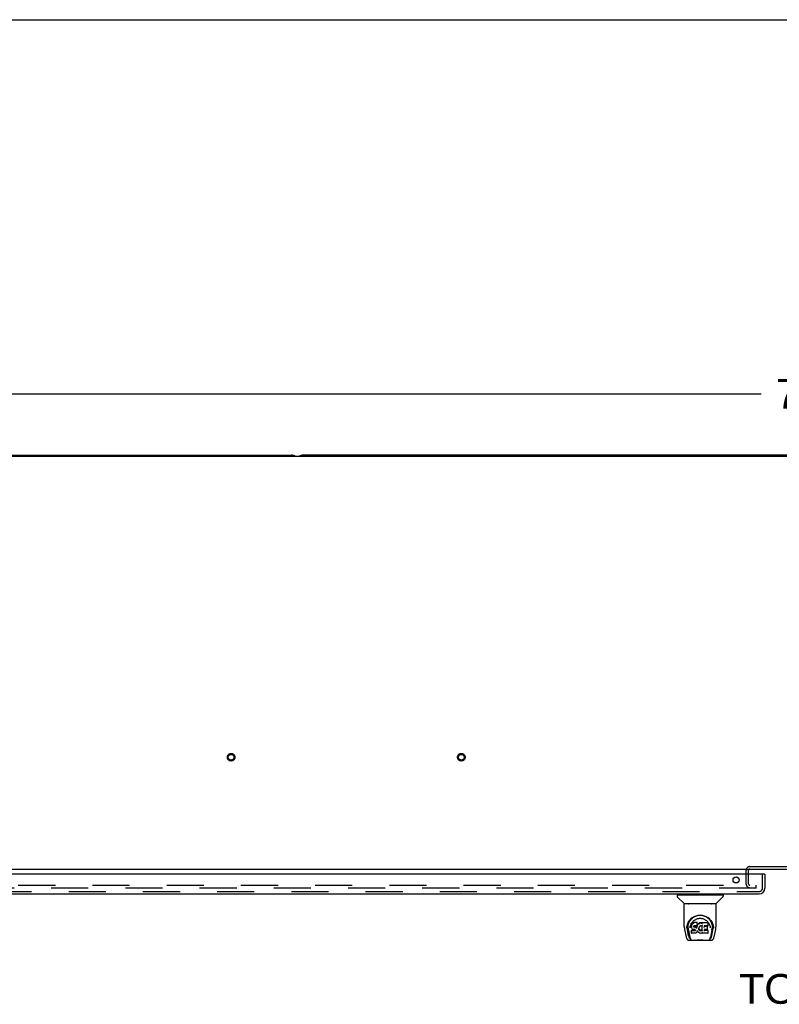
# Model space of a CAD drawing. Header units: inches. Extents: x 0 to 293, y 0 to 190.
# Tile 91 of 104: x 51 to 84, y 147 to 190. Entities that reach past the tile are written whole.
import ezdxf

# ---------------------------------------------------------------- set-up
doc = ezdxf.new("R2010")
doc.units = ezdxf.units.IN
doc.header["$LTSCALE"] = 16.12069
doc.header["$MEASUREMENT"] = 0
doc.linetypes.add('HIDDEN', pattern=[0.2, 0.1, -0.1])
doc.layers.get('0').update_dxf_attribs({"linetype": 'CONTINUOUS'})
for name, color, linetype in [('DEFAULT_2', 8, 'HIDDEN'), ('DIMENSIONS', 7, 'CONTINUOUS'), ('LEFT_OR_SECONDARY_DOOR_ASSEMBLY', 7, 'CONTINUOUS')]:
    doc.layers.add(name, color=color, linetype=linetype)
doc.styles.get("Standard").update_dxf_attribs({"font": 'arial.ttf'})
doc.dimstyles.new('DIMSTYLE_1', dxfattribs={"dimtxt": 1.293103, "dimasz": 1.724138, "dimexe": 0.09, "dimexo": 0.07, "dimgap": 0.0375, "dimtad": 0, "dimtih": 1, "dimtoh": 1, "dimzin": 4, "dimdsep": 46, "dimtxsty": 'Standard', "dimblk": '_FILLED', "dimblk1": '_FILLED', "dimblk2": '_FILLED', "dimcen": 0.09, "dimadec": 3, "dimazin": 1, "dimtfac": 1, "dimtdec": 3, "dimtofl": 0, "dimtmove": 0, "dimatfit": 3, "dimldrblk": '_FILLED', "dimfxl": 0, "dimtolj": 1, "dimtzin": 4, "dimarcsym": 0})

# ---------------------------------------------------------------- blocks, each defined once
blk = doc.blocks.new('_FILLED')
at = {"color": 0, "linetype": 'ByBlock'}
blk.add_solid([(0, 0), (-1, 0.2), (-1, -0.2)], dxfattribs=at)
blk = doc.blocks.new('*D1')
at = {"layer": 'DIMENSIONS', "color": 2, "linetype": 'Continuous'}
for p, q in [((45.995, 171.953), (45.995, 174.96)), ((123.745, 171.953), (123.745, 174.96)), ((45.995, 173.408), (83.14, 173.408)), ((123.745, 173.408), (88.952, 173.408))]:
    blk.add_line(p, q, dxfattribs=at)
at = {"layer": 'DIMENSIONS', "color": 2, "linetype": 'Continuous', "xscale": 1.724137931, "yscale": 1.724137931, "zscale": 1.724137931, "rotation": 180}
blk.add_blockref('_FILLED', (45.995, 173.408), dxfattribs=at)
at = {"layer": 'DIMENSIONS', "color": 2, "linetype": 'Continuous', "xscale": 1.724137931, "yscale": 1.724137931, "zscale": 1.724137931}
blk.add_blockref('_FILLED', (123.745, 173.408), dxfattribs=at)
at = {"layer": 'DIMENSIONS', "color": 2, "linetype": 'Continuous', "insert": (86.046, 174.054), "char_height": 1.2931, "width": 4.51865, "attachment_point": 2, "line_spacing_factor": 0.9}
blk.add_mtext('77.75', dxfattribs=at)

msp = doc.modelspace()

# ---------------------------------------------------------------- linework, layer by layer
at = {"color": 7, "linetype": 'Continuous'}
for p, q in [((0, 189.655), (293.103, 189.655)), ((123.557, 170.684), (46.182, 170.684)), ((46.245, 170.746), (62.745, 170.746)), ((106.495, 170.746), (63.245, 170.746)), ((123.682, 152.746), (46.057, 152.746))]:
    msp.add_line(p, q, dxfattribs=at)
for centre, start, end in [((62.745, 170.496), 48.5954, 90), ((63.245, 170.496), 90, 131.404)]:
    msp.add_arc(centre, 0.25, start, end, dxfattribs=at)
at = {"layer": 'DEFAULT_2', "color": 8, "linetype": 'HIDDEN'}
for p, q in [((82.495, 152.108), (82.495, 152.716)), ((82.599, 152.108), (82.599, 152.716)), ((82.649, 152.87), (85.841, 152.87)), ((82.649, 152.766), (85.841, 152.766)), ((47.651, 152.059), (82.932, 152.059)), ((82.932, 151.934), (47.651, 151.934)), ((82.932, 151.934), (82.932, 152.059))]:
    msp.add_line(p, q, dxfattribs=at)
for centre, radius in [((60.12, 157.621), 0.164), ((60.12, 157.621), 0.124), ((70.12, 157.621), 0.164), ((70.12, 157.621), 0.124)]:
    msp.add_circle(centre, radius, dxfattribs=at)
for centre, radius, start, end in [((82.649, 152.716), 0.154, 90, 180), ((82.649, 152.716), 0.05, 90, 180), ((82.649, 152.108), 0.154, 180, 270), ((82.649, 152.108), 0.05, 180, 270)]:
    msp.add_arc(centre, radius, start, end, dxfattribs=at)
at = {"layer": 'LEFT_OR_SECONDARY_DOOR_ASSEMBLY', "color": 3, "linetype": 'Continuous'}
for p, q in [((83.287, 152.542), (46.39, 152.542)), ((83.307, 152.542), (83.307, 151.935)), ((46.616, 151.688), (83.061, 151.688))]:
    msp.add_line(p, q, dxfattribs=at)
at = {"layer": 'LEFT_OR_SECONDARY_DOOR_ASSEMBLY', "color": 8, "linetype": 'HIDDEN'}
for p, q in [((83.203, 151.935), (83.203, 152.542)), ((46.616, 151.792), (83.061, 151.792))]:
    msp.add_line(p, q, dxfattribs=at)
at = {"layer": 'LEFT_OR_SECONDARY_DOOR_ASSEMBLY', "color": 7, "linetype": 'Continuous'}
for p, q in [((83.287, 152.542), (83.307, 152.542)), ((79.491, 151.641), (79.491, 151.586)), ((79.499, 151.649), (81.491, 151.649)), ((79.797, 151.264), (79.502, 151.559)), ((79.55, 151.649), (79.55, 151.688)), ((81.192, 151.264), (81.487, 151.559)), ((81.44, 151.649), (81.44, 151.688)), ((81.499, 151.641), (81.499, 151.586)), ((79.806, 150.276), (79.806, 151.239)), ((81.176, 151.247), (79.814, 151.247)), ((81.172, 151.255), (79.818, 151.255)), ((79.878, 151.251), (79.877, 151.25)), ((79.88, 151.255), (79.878, 151.251)), ((81.112, 151.251), (81.11, 151.255)), ((81.112, 151.251), (81.112, 151.251)), ((81.184, 150.276), (81.184, 151.239)), ((80.062, 150.531), (80.087, 150.565)), ((79.821, 150.132), (79.886, 149.827)), ((79.913, 150.191), (79.917, 150.249)), ((79.913, 150.192), (79.913, 150.191)), ((79.917, 150.249), (79.925, 150.303)), ((79.927, 150.309), (79.926, 150.254)), ((79.994, 149.859), (79.938, 150.136)), ((79.974, 150.202), (79.976, 150.176)), ((79.984, 150.111), (80.046, 149.808)), ((80.059, 150.205), (80.059, 150.205)), ((80.119, 150.328), (80.118, 150.303)), ((80.118, 150.269), (80.118, 150.303)), ((80.12, 150.244), (80.118, 150.269)), ((80.118, 150.269), (80.118, 150.269)), ((80.124, 150.353), (80.119, 150.328)), ((80.12, 150.294), (80.119, 150.328)), ((80.124, 150.22), (80.12, 150.244)), ((80.12, 150.244), (80.12, 150.244)), ((80.134, 150.378), (80.124, 150.353)), ((80.125, 150.319), (80.124, 150.353)), ((80.124, 150.22), (80.124, 150.219)), ((80.134, 150.196), (80.124, 150.219)), ((80.149, 150.4), (80.134, 150.378)), ((80.135, 150.343), (80.134, 150.378)), ((80.147, 150.175), (80.134, 150.196)), ((80.134, 150.196), (80.134, 150.196)), ((80.147, 150.175), (80.148, 150.175)), ((80.165, 150.156), (80.148, 150.175)), ((80.159, 150.409), (80.149, 150.4)), ((80.149, 150.364), (80.149, 150.4)), ((80.17, 150.417), (80.159, 150.409)), ((80.159, 150.373), (80.159, 150.409)), ((80.186, 150.143), (80.165, 150.156)), ((80.165, 150.156), (80.165, 150.156)), ((80.193, 150.428), (80.17, 150.417)), ((80.17, 150.381), (80.17, 150.417)), ((80.199, 150.138), (80.186, 150.143)), ((80.186, 150.143), (80.186, 150.143)), ((80.219, 150.436), (80.193, 150.428)), ((80.193, 150.391), (80.193, 150.428)), ((80.212, 150.136), (80.199, 150.138)), ((80.208, 150.272), (80.207, 150.257)), ((80.21, 150.285), (80.208, 150.271)), ((80.208, 150.251), (80.208, 150.27)), ((80.209, 150.246), (80.21, 150.281)), ((80.212, 150.288), (80.21, 150.285)), ((80.213, 150.277), (80.21, 150.281)), ((80.215, 150.291), (80.212, 150.288)), ((80.212, 150.242), (80.213, 150.277)), ((80.26, 150.135), (80.212, 150.136)), ((80.216, 150.275), (80.213, 150.277)), ((80.226, 150.294), (80.215, 150.29)), ((80.216, 150.238), (80.216, 150.275)), ((80.228, 150.271), (80.216, 150.275)), ((80.219, 150.399), (80.219, 150.436)), ((80.372, 150.436), (80.219, 150.436)), ((80.219, 150.399), (80.219, 150.398)), ((80.24, 150.295), (80.226, 150.294)), ((80.227, 150.233), (80.228, 150.235)), ((80.251, 150.272), (80.228, 150.271)), ((80.228, 150.235), (80.228, 150.271)), ((80.24, 150.296), (80.24, 150.295)), ((80.353, 150.295), (80.24, 150.295)), ((80.251, 150.235), (80.251, 150.272)), ((80.276, 150.271), (80.251, 150.272)), ((80.251, 150.234), (80.251, 150.235)), ((80.26, 150.135), (80.26, 150.136)), ((80.266, 150.135), (80.26, 150.135)), ((80.271, 150.133), (80.266, 150.135)), ((80.273, 150.107), (80.268, 150.105)), ((80.276, 150.13), (80.271, 150.133)), ((80.277, 150.112), (80.273, 150.107)), ((80.273, 150.071), (80.273, 150.107)), ((80.275, 150.233), (80.276, 150.234)), ((80.276, 150.234), (80.276, 150.271)), ((80.301, 150.265), (80.276, 150.271)), ((80.28, 150.125), (80.276, 150.13)), ((80.283, 150.119), (80.277, 150.112)), ((80.277, 150.076), (80.277, 150.112)), ((80.286, 150.113), (80.28, 150.125)), ((80.286, 150.087), (80.285, 150.113)), ((80.288, 150.099), (80.286, 150.113)), ((80.313, 150.26), (80.301, 150.265)), ((80.301, 150.229), (80.301, 150.265)), ((80.324, 150.252), (80.313, 150.26)), ((80.313, 150.223), (80.313, 150.26)), ((80.343, 150.234), (80.324, 150.252)), ((80.324, 150.216), (80.324, 150.252)), ((80.342, 150.198), (80.343, 150.234)), ((80.352, 150.219), (80.343, 150.234)), ((80.355, 150.261), (80.352, 150.219)), ((80.352, 150.183), (80.352, 150.219)), ((80.353, 150.295), (80.353, 150.296)), ((80.365, 150.296), (80.353, 150.295)), ((80.354, 150.176), (80.353, 150.177)), ((80.359, 150.284), (80.355, 150.261)), ((80.356, 150.227), (80.355, 150.261)), ((80.362, 150.296), (80.359, 150.284)), ((80.36, 150.249), (80.359, 150.284)), ((80.369, 150.308), (80.365, 150.296)), ((80.366, 150.272), (80.365, 150.298)), ((80.371, 150.323), (80.369, 150.308)), ((80.369, 150.308), (80.369, 150.308)), ((80.371, 150.401), (80.372, 150.436)), ((80.372, 150.347), (80.371, 150.323)), ((80.374, 150.328), (80.371, 150.32)), ((80.371, 150.323), (80.371, 150.323)), ((80.373, 150.381), (80.372, 150.436)), ((80.372, 150.347), (80.373, 150.381)), ((80.385, 150.349), (80.374, 150.328)), ((80.374, 150.293), (80.374, 150.328)), ((80.398, 150.368), (80.385, 150.349)), ((80.386, 150.314), (80.385, 150.349)), ((80.413, 150.386), (80.398, 150.368)), ((80.399, 150.333), (80.398, 150.368)), ((80.431, 150.403), (80.413, 150.386)), ((80.414, 150.35), (80.413, 150.386)), ((80.45, 150.417), (80.431, 150.403)), ((80.431, 150.366), (80.431, 150.403)), ((80.438, 150.197), (80.436, 150.17)), ((80.437, 150.158), (80.438, 150.193)), ((80.441, 150.222), (80.438, 150.196)), ((80.438, 150.193), (80.438, 150.197)), ((80.441, 150.181), (80.438, 150.193)), ((80.44, 150.146), (80.441, 150.181)), ((80.445, 150.233), (80.441, 150.222)), ((80.45, 150.157), (80.441, 150.181)), ((80.45, 150.244), (80.445, 150.233)), ((80.449, 150.121), (80.45, 150.157)), ((80.473, 150.427), (80.45, 150.417)), ((80.451, 150.38), (80.45, 150.417)), ((80.464, 150.266), (80.45, 150.244)), ((80.462, 150.134), (80.45, 150.157)), ((80.47, 150.125), (80.462, 150.134)), ((80.462, 150.099), (80.462, 150.134)), ((80.471, 150.275), (80.464, 150.266)), ((80.48, 150.117), (80.47, 150.125)), ((80.47, 150.089), (80.47, 150.125)), ((80.48, 150.281), (80.471, 150.275)), ((80.496, 150.432), (80.473, 150.427)), ((80.473, 150.39), (80.473, 150.427)), ((80.479, 150.08), (80.48, 150.117)), ((80.504, 150.291), (80.48, 150.281)), ((80.49, 150.11), (80.48, 150.117)), ((80.501, 150.105), (80.49, 150.11)), ((80.49, 150.073), (80.49, 150.11)), ((80.52, 150.434), (80.496, 150.432)), ((80.496, 150.395), (80.496, 150.432)), ((80.497, 150.394), (80.496, 150.395)), ((80.515, 150.294), (80.504, 150.291)), ((80.526, 150.294), (80.515, 150.294)), ((80.52, 150.398), (80.52, 150.434)), ((80.52, 150.434), (80.544, 150.434)), ((80.52, 150.396), (80.52, 150.398)), ((80.537, 150.291), (80.526, 150.294)), ((80.549, 150.286), (80.537, 150.291)), ((80.55, 150.108), (80.538, 150.104)), ((80.544, 150.397), (80.544, 150.434)), ((80.557, 150.432), (80.544, 150.434)), ((80.544, 150.396), (80.544, 150.397)), ((80.561, 150.113), (80.55, 150.108)), ((80.55, 150.072), (80.55, 150.108)), ((80.557, 150.395), (80.557, 150.432)), ((80.57, 150.428), (80.557, 150.432)), ((80.571, 150.121), (80.561, 150.113)), ((80.561, 150.077), (80.561, 150.113)), ((80.583, 150.334), (80.567, 150.294)), ((80.569, 150.391), (80.57, 150.428)), ((80.582, 150.42), (80.57, 150.428)), ((80.572, 150.084), (80.571, 150.121)), ((80.582, 150.385), (80.581, 150.434)), ((80.83, 150.434), (80.581, 150.434)), ((80.584, 150.335), (80.583, 150.334)), ((80.588, 150.081), (80.583, 150.334)), ((80.585, 150.34), (80.584, 150.339)), ((80.584, 150.339), (80.584, 150.338)), ((80.584, 150.338), (80.584, 150.337)), ((80.584, 150.337), (80.584, 150.336)), ((80.584, 150.336), (80.584, 150.336)), ((80.584, 150.336), (80.584, 150.335)), ((80.584, 150.335), (80.584, 150.335)), ((80.584, 150.335), (80.584, 150.335)), ((80.585, 150.342), (80.585, 150.34)), ((80.672, 150.139), (80.67, 150.065)), ((80.799, 150.139), (80.671, 150.139)), ((80.673, 150.295), (80.672, 150.236)), ((80.83, 150.295), (80.672, 150.295)), ((80.799, 150.271), (80.673, 150.271)), ((80.811, 150.15), (80.813, 150.258)), ((80.844, 150.309), (80.846, 150.418)), ((80.846, 150.448), (80.863, 150.423)), ((80.928, 150.236), (80.93, 150.205)), ((80.93, 150.205), (80.93, 150.205)), ((81.004, 150.108), (80.943, 149.808)), ((80.995, 149.859), (81.052, 150.136)), ((81.051, 150.354), (81.064, 150.303)), ((81.063, 150.309), (81.063, 150.254)), ((81.076, 150.191), (81.076, 150.192)), ((81.104, 149.827), (81.169, 150.132)), ((80.053, 149.751), (80.06, 149.751)), ((80.06, 149.751), (80.063, 149.743)), ((80.064, 149.739), (80.063, 149.743)), ((80.132, 150.103), (80.124, 150.095)), ((80.126, 149.982), (80.124, 150.095)), ((80.133, 149.975), (80.126, 149.981)), ((80.132, 150.067), (80.132, 150.103)), ((80.194, 150.103), (80.132, 150.103)), ((80.133, 149.975), (80.133, 149.974)), ((80.279, 149.974), (80.133, 149.974)), ((80.254, 150.104), (80.194, 150.103)), ((80.194, 150.067), (80.194, 150.103)), ((80.194, 150.067), (80.194, 150.065)), ((80.268, 150.105), (80.254, 150.104)), ((80.254, 150.067), (80.254, 150.104)), ((80.254, 150.067), (80.254, 150.066)), ((80.268, 150.068), (80.268, 150.105)), ((80.292, 149.976), (80.279, 149.974)), ((80.279, 149.974), (80.279, 149.975)), ((80.288, 150.093), (80.288, 150.103)), ((80.304, 149.98), (80.292, 149.976)), ((80.324, 149.994), (80.304, 149.98)), ((80.304, 149.98), (80.304, 149.98)), ((80.325, 149.995), (80.324, 149.994)), ((80.342, 150.012), (80.325, 149.995)), ((80.35, 150.022), (80.342, 150.012)), ((80.342, 150.012), (80.342, 150.012)), ((80.355, 150.033), (80.35, 150.022)), ((80.35, 150.022), (80.35, 150.022)), ((80.365, 150.056), (80.355, 150.033)), ((80.355, 150.033), (80.355, 150.033)), ((80.371, 150.08), (80.365, 150.056)), ((80.365, 150.056), (80.365, 150.056)), ((80.371, 150.091), (80.371, 150.092)), ((80.371, 150.09), (80.371, 150.091)), ((80.371, 150.091), (80.371, 150.091)), ((80.372, 150.089), (80.371, 150.09)), ((80.371, 150.09), (80.371, 150.09)), ((80.372, 150.088), (80.371, 150.08)), ((80.371, 150.08), (80.371, 150.08)), ((80.392, 150.052), (80.372, 150.088)), ((80.405, 150.033), (80.392, 150.052)), ((80.392, 150.052), (80.392, 150.052)), ((80.421, 150.017), (80.405, 150.033)), ((80.405, 150.033), (80.405, 150.033)), ((80.438, 150.001), (80.421, 150.017)), ((80.421, 150.017), (80.421, 150.017)), ((80.456, 149.988), (80.438, 150.001)), ((80.438, 150.001), (80.438, 150.001)), ((80.466, 149.982), (80.456, 149.988)), ((80.456, 149.988), (80.456, 149.988)), ((80.477, 149.978), (80.466, 149.982)), ((80.466, 149.982), (80.466, 149.982)), ((80.499, 149.973), (80.477, 149.978)), ((80.522, 149.97), (80.499, 149.973)), ((80.501, 150.069), (80.501, 150.105)), ((80.513, 150.103), (80.501, 150.105)), ((80.513, 150.066), (80.513, 150.103)), ((80.513, 150.103), (80.526, 150.103)), ((80.513, 150.065), (80.513, 150.066)), ((80.545, 149.974), (80.522, 149.97)), ((80.522, 149.971), (80.522, 149.97)), ((80.538, 150.104), (80.526, 150.103)), ((80.526, 150.066), (80.526, 150.103)), ((80.526, 150.064), (80.526, 150.066)), ((80.538, 150.068), (80.538, 150.104)), ((80.567, 149.98), (80.545, 149.974)), ((80.586, 149.992), (80.567, 149.98)), ((80.567, 149.98), (80.567, 149.98)), ((80.592, 149.992), (80.586, 149.992)), ((80.59, 150.073), (80.589, 150.074)), ((80.591, 149.983), (80.591, 149.992)), ((80.831, 149.974), (80.6, 149.974)), ((80.831, 150.1), (80.671, 150.1)), ((80.839, 149.983), (80.841, 150.089)), ((80.925, 149.739), (80.927, 149.743)), ((80.927, 149.743), (80.929, 149.751)), ((80.929, 149.751), (80.936, 149.751)), ((80.01, 149.672), (80.979, 149.672)), ((80.224, 149.672), (80.248, 149.673)), ((80.272, 149.672), (80.27, 149.674)), ((80.717, 149.672), (80.719, 149.674))]:
    msp.add_line(p, q, dxfattribs=at)
for points in [[(79.877, 151.25), (79.876, 151.249), (79.876, 151.248), (79.876, 151.248), (79.875, 151.247), (79.876, 151.247)], [(81.113, 151.25), (81.112, 151.25), (81.112, 151.251)], [(81.114, 151.247), (81.114, 151.247), (81.114, 151.248), (81.114, 151.248), (81.113, 151.249), (81.113, 151.25)], [(79.925, 150.303), (79.938, 150.354), (79.955, 150.402), (79.975, 150.447), (79.998, 150.488), (80.024, 150.526), (80.052, 150.562), (80.083, 150.595), (80.116, 150.626), (80.152, 150.655), (80.191, 150.681), (80.232, 150.704), (80.274, 150.723), (80.318, 150.739), (80.362, 150.751), (80.407, 150.76), (80.451, 150.765), (80.495, 150.766), (80.539, 150.765), (80.583, 150.76), (80.628, 150.751), (80.672, 150.739), (80.715, 150.723), (80.758, 150.703), (80.799, 150.681), (80.837, 150.655), (80.873, 150.626), (80.907, 150.595), (80.937, 150.562), (80.966, 150.526), (80.991, 150.488), (81.014, 150.446), (81.034, 150.402), (81.051, 150.354)], [(80.087, 150.565), (80.114, 150.596), (80.143, 150.624)], [(80.127, 150.423), (80.143, 150.448), (80.162, 150.471), (80.181, 150.493), (80.202, 150.513), (80.225, 150.532), (80.249, 150.549), (80.274, 150.565), (80.3, 150.58), (80.327, 150.592), (80.355, 150.602), (80.383, 150.611), (80.411, 150.617), (80.439, 150.622), (80.467, 150.625), (80.495, 150.626), (80.522, 150.625), (80.55, 150.622), (80.578, 150.618), (80.606, 150.611), (80.634, 150.603), (80.662, 150.592), (80.689, 150.58), (80.716, 150.565), (80.741, 150.55), (80.765, 150.532), (80.787, 150.513), (80.808, 150.493), (80.828, 150.471), (80.846, 150.448)], [(80.143, 150.624), (80.172, 150.649), (80.203, 150.671), (80.234, 150.691)], [(80.234, 150.691), (80.266, 150.708), (80.298, 150.722), (80.331, 150.734)], [(80.331, 150.734), (80.363, 150.743), (80.396, 150.751), (80.428, 150.756), (80.461, 150.759), (80.494, 150.76), (80.526, 150.759), (80.559, 150.756), (80.591, 150.751), (80.624, 150.744)], [(80.624, 150.744), (80.656, 150.735), (80.688, 150.723), (80.72, 150.709)], [(80.72, 150.709), (80.752, 150.693), (80.783, 150.674), (80.814, 150.652), (80.843, 150.627), (80.872, 150.599), (80.899, 150.568), (80.925, 150.534), (80.948, 150.497), (80.969, 150.456), (80.987, 150.413), (81, 150.368), (81.01, 150.322), (81.015, 150.274)], [(79.806, 150.276), (79.807, 150.243), (79.81, 150.203), (79.815, 150.163), (79.821, 150.132)], [(79.926, 150.255), (79.927, 150.22), (79.931, 150.176), (79.938, 150.136)], [(79.974, 150.202), (79.973, 150.226), (79.974, 150.272), (79.979, 150.319), (79.989, 150.365), (80.002, 150.41), (80.019, 150.453), (80.039, 150.493), (80.062, 150.531)], [(79.976, 150.176), (79.978, 150.156), (79.981, 150.132), (79.984, 150.111)], [(80.059, 150.205), (80.061, 150.236), (80.067, 150.272)], [(80.067, 150.272), (80.075, 150.307), (80.085, 150.339), (80.098, 150.369)], [(80.098, 150.369), (80.111, 150.397), (80.127, 150.423)], [(80.118, 150.269), (80.119, 150.269), (80.119, 150.268), (80.119, 150.268), (80.119, 150.268), (80.12, 150.268), (80.12, 150.268)], [(80.12, 150.294), (80.12, 150.293), (80.12, 150.293), (80.121, 150.293), (80.121, 150.293), (80.121, 150.292), (80.122, 150.292)], [(80.12, 150.244), (80.12, 150.244), (80.12, 150.244), (80.12, 150.243), (80.121, 150.243), (80.121, 150.243), (80.122, 150.243)], [(80.124, 150.219), (80.124, 150.219), (80.125, 150.219), (80.125, 150.219), (80.126, 150.219), (80.126, 150.219)], [(80.125, 150.318), (80.125, 150.318), (80.125, 150.318), (80.126, 150.318), (80.126, 150.317), (80.126, 150.317), (80.127, 150.317)], [(80.134, 150.196), (80.134, 150.196), (80.134, 150.195), (80.135, 150.195), (80.135, 150.195)], [(80.135, 150.343), (80.135, 150.342), (80.135, 150.342), (80.135, 150.342), (80.136, 150.342), (80.136, 150.341), (80.136, 150.341)], [(80.148, 150.175), (80.148, 150.175), (80.148, 150.174), (80.148, 150.174), (80.149, 150.174), (80.149, 150.174)], [(80.149, 150.364), (80.149, 150.364), (80.15, 150.363), (80.15, 150.363), (80.15, 150.363), (80.15, 150.363), (80.151, 150.363)], [(80.159, 150.373), (80.159, 150.373), (80.159, 150.373), (80.16, 150.372), (80.16, 150.372), (80.16, 150.372), (80.16, 150.372)], [(80.165, 150.156), (80.165, 150.156), (80.166, 150.156), (80.166, 150.156), (80.166, 150.157)], [(80.17, 150.381), (80.17, 150.38), (80.17, 150.38), (80.171, 150.38), (80.171, 150.38), (80.171, 150.379), (80.171, 150.379)], [(80.186, 150.143), (80.187, 150.143), (80.187, 150.143), (80.187, 150.143)], [(80.193, 150.391), (80.193, 150.391), (80.193, 150.391), (80.193, 150.39), (80.194, 150.39), (80.194, 150.39), (80.194, 150.39)], [(80.199, 150.138), (80.199, 150.138), (80.199, 150.138), (80.199, 150.139)], [(80.205, 150.256), (80.206, 150.256), (80.206, 150.256), (80.207, 150.256), (80.207, 150.257), (80.207, 150.257), (80.207, 150.257)], [(80.206, 150.27), (80.207, 150.27), (80.207, 150.27), (80.208, 150.271), (80.208, 150.271), (80.208, 150.271), (80.208, 150.271)], [(80.206, 150.25), (80.206, 150.25), (80.207, 150.25), (80.207, 150.25), (80.207, 150.25), (80.208, 150.251), (80.208, 150.251)], [(80.208, 150.284), (80.209, 150.284), (80.209, 150.284), (80.21, 150.284), (80.21, 150.284), (80.21, 150.285)], [(80.208, 150.244), (80.208, 150.244), (80.208, 150.245), (80.209, 150.245), (80.209, 150.245), (80.209, 150.245), (80.209, 150.246)], [(80.21, 150.288), (80.211, 150.288), (80.211, 150.288), (80.212, 150.288), (80.212, 150.288)], [(80.211, 150.24), (80.211, 150.24), (80.211, 150.24), (80.211, 150.241), (80.212, 150.241), (80.212, 150.241), (80.212, 150.241)], [(80.212, 150.136), (80.212, 150.136), (80.212, 150.136), (80.212, 150.136)], [(80.214, 150.291), (80.214, 150.291), (80.214, 150.29), (80.215, 150.29), (80.215, 150.29)], [(80.215, 150.237), (80.215, 150.237), (80.215, 150.237), (80.216, 150.237), (80.216, 150.238), (80.216, 150.238), (80.216, 150.238)], [(80.226, 150.295), (80.226, 150.294), (80.226, 150.294), (80.226, 150.294)], [(80.266, 150.135), (80.266, 150.135), (80.266, 150.135), (80.266, 150.135)], [(80.271, 150.133), (80.272, 150.133), (80.272, 150.133), (80.272, 150.133)], [(80.276, 150.13), (80.276, 150.129), (80.276, 150.129), (80.277, 150.129), (80.277, 150.13)], [(80.28, 150.125), (80.28, 150.125), (80.28, 150.125), (80.281, 150.124), (80.282, 150.125)], [(80.286, 150.113), (80.286, 150.113), (80.286, 150.112), (80.287, 150.112), (80.287, 150.112), (80.288, 150.112)], [(80.3, 150.227), (80.3, 150.228), (80.3, 150.228), (80.3, 150.228), (80.301, 150.228), (80.301, 150.228), (80.301, 150.229)], [(80.312, 150.222), (80.312, 150.222), (80.313, 150.222), (80.313, 150.223), (80.313, 150.223), (80.313, 150.223), (80.313, 150.223)], [(80.323, 150.214), (80.323, 150.214), (80.323, 150.215), (80.323, 150.215), (80.324, 150.215), (80.324, 150.215), (80.324, 150.216)], [(80.341, 150.196), (80.341, 150.197), (80.341, 150.197), (80.341, 150.197), (80.342, 150.197), (80.342, 150.197), (80.342, 150.198)], [(80.353, 150.177), (80.353, 150.179), (80.353, 150.18), (80.353, 150.181), (80.352, 150.182)], [(80.358, 150.225), (80.358, 150.225), (80.357, 150.226), (80.357, 150.226), (80.356, 150.226), (80.356, 150.226), (80.356, 150.227)], [(80.362, 150.248), (80.361, 150.248), (80.361, 150.248), (80.361, 150.248), (80.36, 150.249), (80.36, 150.249), (80.36, 150.249)], [(80.365, 150.296), (80.364, 150.296), (80.364, 150.296), (80.364, 150.296), (80.363, 150.297)], [(80.365, 150.296), (80.365, 150.296), (80.365, 150.296), (80.365, 150.296)], [(80.368, 150.27), (80.367, 150.27), (80.367, 150.27), (80.367, 150.271), (80.366, 150.271), (80.366, 150.271), (80.366, 150.272)], [(80.369, 150.308), (80.369, 150.308), (80.369, 150.308), (80.368, 150.307), (80.368, 150.307), (80.367, 150.307)], [(80.37, 150.399), (80.37, 150.399), (80.37, 150.399), (80.37, 150.398), (80.37, 150.398), (80.369, 150.398), (80.369, 150.398)], [(80.371, 150.323), (80.371, 150.322), (80.371, 150.322), (80.37, 150.322), (80.37, 150.321), (80.369, 150.321), (80.369, 150.321)], [(80.372, 150.347), (80.372, 150.347), (80.372, 150.346), (80.372, 150.346), (80.371, 150.346), (80.371, 150.346), (80.37, 150.346)], [(80.376, 150.292), (80.376, 150.292), (80.375, 150.292), (80.375, 150.292), (80.375, 150.292), (80.375, 150.293), (80.374, 150.293)], [(80.387, 150.312), (80.387, 150.312), (80.387, 150.312), (80.386, 150.313), (80.386, 150.313), (80.386, 150.313), (80.385, 150.314)], [(80.4, 150.331), (80.4, 150.331), (80.4, 150.331), (80.399, 150.332), (80.399, 150.332), (80.399, 150.332), (80.399, 150.333)], [(80.415, 150.349), (80.415, 150.349), (80.415, 150.349), (80.415, 150.349), (80.414, 150.35), (80.414, 150.35), (80.414, 150.35)], [(80.432, 150.365), (80.432, 150.365), (80.432, 150.365), (80.431, 150.366), (80.431, 150.366), (80.431, 150.366), (80.431, 150.366)], [(80.436, 150.17), (80.436, 150.17), (80.436, 150.17), (80.436, 150.169), (80.435, 150.169), (80.435, 150.169), (80.434, 150.169)], [(80.437, 150.158), (80.437, 150.157), (80.437, 150.157), (80.437, 150.157), (80.436, 150.157), (80.436, 150.157), (80.435, 150.156)], [(80.438, 150.196), (80.437, 150.196), (80.437, 150.196), (80.437, 150.196), (80.437, 150.195), (80.436, 150.195), (80.436, 150.195)], [(80.44, 150.146), (80.44, 150.145), (80.44, 150.145), (80.439, 150.145), (80.439, 150.145), (80.439, 150.144), (80.438, 150.144)], [(80.441, 150.222), (80.441, 150.222), (80.441, 150.222), (80.44, 150.221), (80.44, 150.221), (80.439, 150.221)], [(80.445, 150.233), (80.445, 150.233), (80.444, 150.233), (80.444, 150.233), (80.443, 150.233), (80.443, 150.233)], [(80.45, 150.244), (80.45, 150.244), (80.45, 150.244), (80.449, 150.244), (80.448, 150.244)], [(80.449, 150.121), (80.449, 150.121), (80.449, 150.121), (80.449, 150.12), (80.448, 150.12), (80.448, 150.12), (80.448, 150.12)], [(80.452, 150.379), (80.451, 150.379), (80.451, 150.379), (80.451, 150.38), (80.451, 150.38), (80.451, 150.38), (80.451, 150.38)], [(80.464, 150.266), (80.464, 150.266), (80.464, 150.266), (80.463, 150.266), (80.463, 150.266), (80.463, 150.266)], [(80.471, 150.275), (80.471, 150.275), (80.471, 150.275), (80.47, 150.275), (80.47, 150.275)], [(80.474, 150.389), (80.473, 150.389), (80.473, 150.389), (80.473, 150.389), (80.473, 150.39), (80.473, 150.39), (80.473, 150.39)], [(80.48, 150.281), (80.48, 150.281), (80.48, 150.281), (80.479, 150.282)], [(80.504, 150.291), (80.504, 150.291), (80.503, 150.291), (80.503, 150.291)], [(80.515, 150.294), (80.515, 150.294), (80.514, 150.294), (80.514, 150.294)], [(80.526, 150.294), (80.526, 150.294), (80.526, 150.294), (80.526, 150.294)], [(80.537, 150.291), (80.537, 150.291), (80.537, 150.291), (80.538, 150.291)], [(80.549, 150.286), (80.549, 150.286), (80.551, 150.286), (80.553, 150.285), (80.555, 150.285), (80.558, 150.286), (80.56, 150.286), (80.561, 150.287), (80.563, 150.289), (80.565, 150.29), (80.566, 150.292), (80.567, 150.294), (80.567, 150.294)], [(80.55, 150.287), (80.549, 150.286), (80.549, 150.286), (80.549, 150.286)], [(80.556, 150.394), (80.556, 150.394), (80.556, 150.394), (80.556, 150.395), (80.556, 150.395), (80.557, 150.395), (80.557, 150.395)], [(80.568, 150.39), (80.569, 150.39), (80.569, 150.39), (80.569, 150.39), (80.569, 150.391), (80.569, 150.391), (80.569, 150.391)], [(80.587, 150.118), (80.586, 150.119), (80.586, 150.12), (80.585, 150.12), (80.584, 150.121), (80.583, 150.121), (80.583, 150.122), (80.582, 150.122), (80.581, 150.122), (80.58, 150.123), (80.579, 150.123), (80.579, 150.123), (80.578, 150.123)], [(80.584, 150.396), (80.584, 150.396), (80.584, 150.396), (80.583, 150.396), (80.583, 150.397), (80.583, 150.397), (80.583, 150.397)], [(80.584, 150.379), (80.584, 150.38), (80.584, 150.38), (80.583, 150.381), (80.583, 150.382), (80.583, 150.382), (80.583, 150.383)], [(80.583, 150.334), (80.583, 150.334), (80.583, 150.334)], [(80.583, 150.334), (80.583, 150.334), (80.583, 150.334), (80.583, 150.334)], [(80.67, 150.233), (80.67, 150.233), (80.67, 150.234), (80.671, 150.234), (80.671, 150.234), (80.671, 150.234), (80.671, 150.234)], [(80.67, 150.14), (80.67, 150.14), (80.67, 150.139), (80.67, 150.139), (80.671, 150.139), (80.671, 150.139), (80.671, 150.139)], [(80.671, 150.296), (80.671, 150.295), (80.672, 150.295), (80.672, 150.295), (80.672, 150.295), (80.672, 150.295), (80.672, 150.295)], [(80.799, 150.139), (80.801, 150.139), (80.802, 150.14), (80.804, 150.14), (80.806, 150.141), (80.807, 150.142), (80.808, 150.144), (80.809, 150.145), (80.81, 150.147), (80.81, 150.148), (80.811, 150.15)], [(80.83, 150.295), (80.831, 150.295), (80.834, 150.295), (80.836, 150.296), (80.838, 150.297), (80.84, 150.299), (80.841, 150.3), (80.843, 150.302), (80.844, 150.305), (80.844, 150.307), (80.844, 150.309)], [(80.863, 150.423), (80.878, 150.397), (80.892, 150.369)], [(80.892, 150.369), (80.904, 150.34), (80.915, 150.307), (80.923, 150.273), (80.928, 150.236)], [(81.004, 150.108), (81.005, 150.112), (81.006, 150.115), (81.006, 150.117), (81.007, 150.12), (81.007, 150.123), (81.008, 150.126), (81.008, 150.129), (81.009, 150.132), (81.009, 150.135), (81.01, 150.139), (81.01, 150.142), (81.011, 150.145), (81.011, 150.149), (81.012, 150.152), (81.012, 150.156), (81.012, 150.16), (81.013, 150.163), (81.013, 150.167), (81.013, 150.171), (81.014, 150.175), (81.016, 150.202)], [(81.015, 150.274), (81.017, 150.227), (81.016, 150.202)], [(81.052, 150.136), (81.058, 150.176), (81.062, 150.22), (81.063, 150.255)], [(81.064, 150.303), (81.073, 150.249), (81.076, 150.191)], [(81.169, 150.132), (81.174, 150.162), (81.18, 150.202), (81.183, 150.242), (81.184, 150.276)], [(79.886, 149.827), (79.889, 149.814), (79.894, 149.795), (79.899, 149.779), (79.904, 149.764), (79.91, 149.75), (79.915, 149.738), (79.922, 149.726), (79.929, 149.716), (79.937, 149.706), (79.946, 149.697), (79.957, 149.689), (79.968, 149.683), (79.98, 149.677), (79.993, 149.674)], [(79.994, 149.859), (79.998, 149.842), (80.003, 149.824), (80.008, 149.807), (80.013, 149.793), (80.019, 149.78), (80.026, 149.769), (80.033, 149.761), (80.04, 149.755), (80.047, 149.752), (80.053, 149.751)], [(80.046, 149.808), (80.049, 149.798), (80.051, 149.785), (80.054, 149.773), (80.057, 149.762), (80.06, 149.751)], [(80.064, 149.739), (80.07, 149.728), (80.076, 149.716), (80.083, 149.706), (80.089, 149.698), (80.097, 149.69), (80.105, 149.684), (80.113, 149.679), (80.123, 149.675), (80.132, 149.673), (80.139, 149.672)], [(80.1, 149.721), (80.095, 149.72), (80.09, 149.721), (80.085, 149.722), (80.081, 149.723), (80.077, 149.726), (80.073, 149.728), (80.069, 149.731), (80.067, 149.735), (80.064, 149.739), (80.064, 149.739)], [(80.125, 150.059), (80.125, 150.059), (80.125, 150.059), (80.126, 150.059), (80.126, 150.058), (80.126, 150.058), (80.127, 150.058)], [(80.126, 149.982), (80.126, 149.982), (80.126, 149.981)], [(80.126, 149.981), (80.127, 149.981), (80.127, 149.981), (80.127, 149.981), (80.128, 149.981)], [(80.132, 150.066), (80.132, 150.066), (80.133, 150.066), (80.133, 150.065), (80.133, 150.065), (80.133, 150.065), (80.133, 150.065)], [(80.133, 149.974), (80.133, 149.974), (80.134, 149.975), (80.134, 149.975), (80.134, 149.975), (80.134, 149.975), (80.134, 149.975)], [(80.248, 149.673), (80.277, 149.675), (80.306, 149.677), (80.337, 149.68), (80.367, 149.683), (80.399, 149.685), (80.43, 149.687), (80.463, 149.688), (80.495, 149.689), (80.527, 149.688), (80.559, 149.687), (80.591, 149.685), (80.622, 149.683), (80.653, 149.68), (80.683, 149.677), (80.712, 149.675)], [(80.268, 150.068), (80.268, 150.068), (80.268, 150.068), (80.268, 150.067), (80.269, 150.067), (80.269, 150.067), (80.269, 150.067)], [(80.269, 149.674), (80.293, 149.677), (80.319, 149.679), (80.346, 149.682), (80.375, 149.685), (80.404, 149.687), (80.434, 149.689), (80.464, 149.69), (80.495, 149.69), (80.525, 149.69), (80.555, 149.689), (80.585, 149.687), (80.614, 149.685), (80.643, 149.682), (80.67, 149.679), (80.696, 149.677)], [(80.273, 150.071), (80.273, 150.071), (80.273, 150.07), (80.273, 150.07), (80.274, 150.07), (80.274, 150.07), (80.274, 150.07)], [(80.277, 150.076), (80.278, 150.075), (80.278, 150.075), (80.278, 150.075), (80.278, 150.075), (80.279, 150.075), (80.279, 150.074)], [(80.286, 150.087), (80.286, 150.087), (80.286, 150.087), (80.287, 150.086), (80.287, 150.086), (80.287, 150.086), (80.288, 150.086)], [(80.288, 150.099), (80.288, 150.099), (80.289, 150.099), (80.289, 150.099), (80.289, 150.098), (80.29, 150.098), (80.29, 150.098)], [(80.288, 150.093), (80.288, 150.093), (80.288, 150.092), (80.288, 150.092), (80.289, 150.092), (80.289, 150.092), (80.29, 150.092)], [(80.292, 149.976), (80.292, 149.976), (80.291, 149.976), (80.291, 149.977)], [(80.304, 149.98), (80.304, 149.98), (80.303, 149.98), (80.303, 149.981)], [(80.324, 149.994), (80.324, 149.994), (80.324, 149.994), (80.324, 149.994), (80.323, 149.995)], [(80.342, 150.012), (80.342, 150.012), (80.342, 150.012), (80.342, 150.011), (80.341, 150.011), (80.341, 150.012)], [(80.35, 150.022), (80.349, 150.022), (80.349, 150.022), (80.348, 150.022), (80.348, 150.022)], [(80.355, 150.033), (80.355, 150.033), (80.355, 150.033), (80.354, 150.033), (80.354, 150.033)], [(80.365, 150.056), (80.364, 150.056), (80.364, 150.056), (80.364, 150.055), (80.363, 150.055), (80.363, 150.055)], [(80.371, 150.08), (80.371, 150.08), (80.371, 150.08), (80.371, 150.079), (80.37, 150.079), (80.37, 150.079), (80.369, 150.079)], [(80.371, 150.092), (80.371, 150.093), (80.371, 150.093)], [(80.372, 150.088), (80.372, 150.088), (80.372, 150.089), (80.372, 150.089), (80.372, 150.089), (80.372, 150.089), (80.372, 150.089), (80.372, 150.089)], [(80.372, 150.088), (80.372, 150.088), (80.372, 150.088), (80.372, 150.088), (80.372, 150.088)], [(80.392, 150.052), (80.392, 150.052), (80.393, 150.052), (80.393, 150.052), (80.394, 150.052)], [(80.405, 150.033), (80.405, 150.033), (80.406, 150.033), (80.406, 150.033), (80.406, 150.033), (80.407, 150.033)], [(80.421, 150.017), (80.421, 150.016), (80.421, 150.016), (80.421, 150.016), (80.422, 150.017)], [(80.438, 150.001), (80.438, 150.001), (80.438, 150.001), (80.438, 150.001), (80.439, 150.002)], [(80.456, 149.988), (80.456, 149.988), (80.456, 149.988), (80.457, 149.988), (80.457, 149.988)], [(80.46, 150.097), (80.461, 150.097), (80.461, 150.098), (80.461, 150.098), (80.461, 150.098), (80.462, 150.098), (80.462, 150.098)], [(80.466, 149.982), (80.466, 149.982), (80.467, 149.982), (80.467, 149.983)], [(80.469, 150.088), (80.469, 150.088), (80.469, 150.088), (80.469, 150.088), (80.47, 150.088), (80.47, 150.089), (80.47, 150.089)], [(80.477, 149.978), (80.477, 149.979), (80.478, 149.979), (80.478, 149.979)], [(80.478, 150.079), (80.478, 150.079), (80.479, 150.079), (80.479, 150.08), (80.479, 150.08), (80.479, 150.08), (80.479, 150.08)], [(80.489, 150.072), (80.489, 150.072), (80.489, 150.072), (80.489, 150.072), (80.489, 150.073), (80.489, 150.073), (80.49, 150.073)], [(80.499, 149.973), (80.5, 149.973), (80.5, 149.973), (80.5, 149.973)], [(80.5, 150.067), (80.5, 150.067), (80.501, 150.068), (80.501, 150.068), (80.501, 150.068), (80.501, 150.068), (80.501, 150.069)], [(80.538, 150.066), (80.538, 150.066), (80.538, 150.067), (80.538, 150.067), (80.538, 150.067), (80.538, 150.067), (80.538, 150.068)], [(80.545, 149.974), (80.545, 149.974), (80.545, 149.974), (80.545, 149.974)], [(80.551, 150.07), (80.55, 150.07), (80.55, 150.071), (80.55, 150.071), (80.55, 150.071), (80.55, 150.071), (80.55, 150.072)], [(80.562, 150.076), (80.562, 150.076), (80.562, 150.076), (80.562, 150.076), (80.562, 150.076), (80.561, 150.077), (80.561, 150.077)], [(80.566, 149.981), (80.567, 149.98), (80.567, 149.98), (80.567, 149.98)], [(80.585, 149.992), (80.585, 149.992), (80.586, 149.992), (80.586, 149.992), (80.586, 149.992), (80.586, 149.992), (80.586, 149.992)], [(80.589, 150.074), (80.589, 150.077), (80.588, 150.078), (80.588, 150.08)], [(80.591, 149.983), (80.591, 149.981), (80.592, 149.979), (80.593, 149.978), (80.594, 149.976), (80.596, 149.975), (80.597, 149.975), (80.599, 149.974), (80.6, 149.974)], [(80.593, 149.992), (80.593, 149.992), (80.592, 149.992), (80.592, 149.992), (80.592, 149.992), (80.592, 149.992), (80.592, 149.992)], [(80.668, 150.062), (80.668, 150.062), (80.669, 150.062), (80.669, 150.062), (80.669, 150.062), (80.669, 150.063), (80.67, 150.063)], [(80.831, 149.974), (80.832, 149.975), (80.833, 149.975), (80.835, 149.976), (80.836, 149.976), (80.837, 149.978), (80.838, 149.979), (80.839, 149.981), (80.839, 149.983)], [(80.85, 149.672), (80.857, 149.673), (80.867, 149.675), (80.876, 149.679), (80.885, 149.684), (80.893, 149.69), (80.9, 149.698), (80.907, 149.707), (80.913, 149.716), (80.92, 149.728), (80.925, 149.739)], [(80.889, 149.721), (80.894, 149.72), (80.899, 149.721), (80.904, 149.722), (80.909, 149.723), (80.913, 149.726), (80.917, 149.728), (80.92, 149.731), (80.923, 149.735), (80.925, 149.739), (80.925, 149.739)], [(80.929, 149.751), (80.932, 149.762), (80.935, 149.774), (80.938, 149.786), (80.941, 149.798), (80.943, 149.808)], [(80.936, 149.751), (80.942, 149.752), (80.95, 149.755), (80.957, 149.761), (80.964, 149.769), (80.97, 149.78), (80.976, 149.793), (80.982, 149.808), (80.987, 149.824), (80.992, 149.842), (80.995, 149.859)], [(80.995, 149.674), (81.008, 149.677), (81.021, 149.682), (81.032, 149.689), (81.043, 149.697), (81.052, 149.706), (81.06, 149.715), (81.067, 149.726), (81.074, 149.737), (81.08, 149.75), (81.085, 149.763), (81.091, 149.778), (81.096, 149.795), (81.101, 149.814), (81.104, 149.827)], [(79.993, 149.674), (80.007, 149.672), (80.01, 149.672)], [(80.224, 149.672), (80.246, 149.673), (80.269, 149.674)], [(80.696, 149.677), (80.721, 149.674), (80.744, 149.673), (80.765, 149.672)], [(80.712, 149.675), (80.741, 149.673), (80.765, 149.672)], [(80.979, 149.672), (80.982, 149.672), (80.995, 149.674)]]:
    msp.add_lwpolyline(points, dxfattribs=at)
at = {"layer": 'LEFT_OR_SECONDARY_DOOR_ASSEMBLY', "color": 3, "linetype": 'Continuous'}
msp.add_circle((82.057, 152.292), 0.133, dxfattribs=at)
msp.add_arc((83.061, 151.935), 0.246, 270, 360, dxfattribs=at)
at = {"layer": 'LEFT_OR_SECONDARY_DOOR_ASSEMBLY', "color": 8, "linetype": 'HIDDEN'}
msp.add_arc((83.061, 151.935), 0.142, 270, 360, dxfattribs=at)
at = {"layer": 'LEFT_OR_SECONDARY_DOOR_ASSEMBLY', "color": 7, "linetype": 'Continuous'}
for centre, radius, start, end in [((79.499, 151.641), 0.00787, 90, 180), ((79.53, 151.586), 0.0394, 180, 225), ((81.459, 151.586), 0.0394, 315, 360), ((81.491, 151.641), 0.00787, 0, 90), ((79.818, 151.285), 0.0295, 225, 270), ((79.814, 151.239), 0.00787, 90, 180), ((79.988, 151.267), 0.0197, 270, 323.006), ((81.002, 151.267), 0.0197, 216.994, 270), ((81.172, 151.285), 0.0295, 270, 315), ((81.176, 151.239), 0.00787, 0, 90)]:
    msp.add_arc(centre, radius, start, end, dxfattribs=at)
for centre, major_axis, ratio, start_param, end_param in [((80.129, 150.33), (0.004, 0.0113), 0.082603, -3.358849, -3.237788), ((80.14, 150.351), (0.00493, 0.00872), 0.139701, -3.375731, -3.231538), ((80.156, 150.372), (0.00667, 0.00805), 0.161626, -3.329134, -3.201937), ((80.205, 150.26), (-0.00245, 0.00904), 0.086305, -3.009796, -2.851612), ((80.206, 150.252), (-0.00334, 0.00617), 0.202659, -3.013778, -2.795609), ((80.207, 150.247), (-0.0051, 0.00558), 0.236803, -3.069215, -2.893885), ((80.21, 150.242), (0.00537, -0.00361), 0.301523, 0.056707, 0.196496), ((80.336, 150.206), (-0.00628, 0.00793), 0.164287, -3.076154, -2.942496), ((80.354, 150.18), (-0.00129, 0.00383), 0.306196, 0.760017, 1.08509), ((80.369, 150.401), (-0.00006, 0.00283), 0.69468, -2.388692, -1.626091), ((80.578, 150.112), (0, 0.0108), 0.999848, 0, 0.641022), ((80.584, 150.399), (-0.00005, 0.00283), 0.694711, -4.711973, -3.921462), ((80.584, 150.383), (-0.00119, 0.00309), 0.517372, 0.955426, 1.594301), ((80.67, 150.237), (0.00005, 0.00283), 0.694711, -2.361723, -1.571213), ((80.799, 150.258), (0, 0.0133), 0.999848, -1.588252, 0), ((80.83, 150.418), (0, 0.0161), 0.999848, -1.588252, 0), ((80.127, 150.062), (0.00133, 0.0034), 0.413699, -3.931587, -3.404362), ((80.135, 150.068), (0.00243, 0.00249), 0.565489, -3.661377, -3.398136), ((80.279, 150.076), (0.00623, 0.00529), 0.230667, 2.952001, 3.091843), ((80.29, 150.094), (0.00377, 0.00659), 0.191545, -3.454301, -3.256285), ((80.29, 150.101), (0.00243, 0.00802), 0.107328, -3.463611, -3.284363), ((80.455, 150.108), (-0.00646, 0.00915), 0.140046, -3.074302, -2.951316), ((80.59, 150.078), (-0.00163, 0.00422), 0.284259, 0.65996, 1.068541), ((80.668, 150.065), (0.00005, 0.00283), 0.694711, -2.361723, -1.571213), ((80.831, 150.089), (0, 0.0104), 0.999848, -1.588252, 0)]:
    msp.add_ellipse(centre, major_axis=major_axis, ratio=ratio, start_param=start_param, end_param=end_param, dxfattribs=at)

# ---------------------------------------------------------------- texts
at = {"layer": 'DIMENSIONS', "color": 2, "linetype": 'Continuous', "insert": (86.596, 148.206), "char_height": 1.2931, "width": 8.81137, "attachment_point": 2, "line_spacing_factor": 0.9}
msp.add_mtext('TOP VIEW', dxfattribs=at)

# ---------------------------------------------------------------- dimensions: what is measured, and where the dimension line sits
at = {"layer": 'DIMENSIONS', "color": 2, "linetype": 'Continuous'}
dim = msp.add_linear_dim(base=(123.745, 173.408), p1=(45.995, 175.03), p2=(123.745, 175.03), dimstyle='DIMSTYLE_1', dxfattribs=at)
dim.commit()
dim.dimension.update_dxf_attribs({"geometry": '*D1', "text_midpoint": (86.051, 173.391), "dimtype": 160})

doc.saveas('drawing.dxf')
